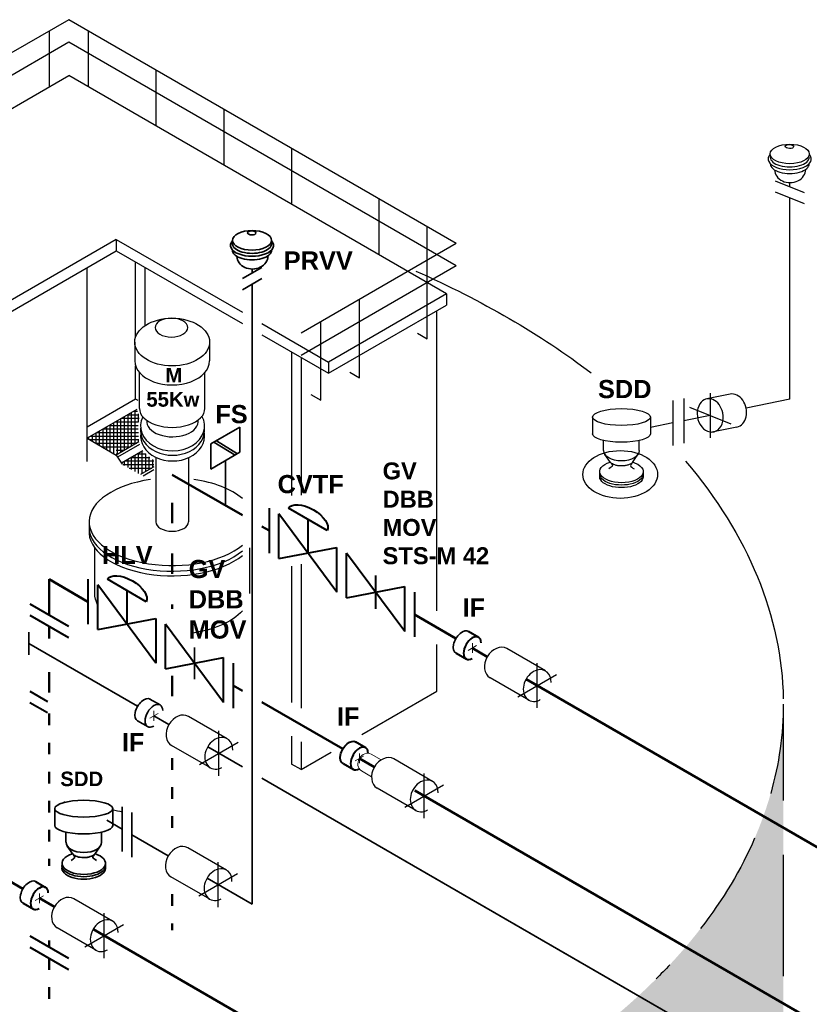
# Model space of a CAD drawing. Header units: millimetres. Extents: x 244 to 2461, y -1517 to 72.
# Tile 27 of 32: x 1659 to 1822, y -131 to 72. Entities that reach past the tile are written whole.
import ezdxf

# ---------------------------------------------------------------- set-up
doc = ezdxf.new("R2010")
doc.units = ezdxf.units.MM
doc.linetypes.add('ACAD_ISO03W100', pattern=[30, 12, -18])
doc.linetypes.add('ACAD_ISO10W100', pattern=[18, 12, -3, 0, -3])
for name, color, linetype, lineweight in [('Achsen', 253, 'ACAD_ISO10W100', 15), ('Armaturen-Auslagerung', 7, 'Continuous', 40), ('Armaturen-Einlagerung', 7, 'Continuous', 40), ('Auslagerung', 1, 'Continuous', 50), ('Einlagerung', 5, 'Continuous', 50), ('Entleerung', 74, 'Continuous', 35), ('Symbole_70', 7, 'Continuous', 35), ('Text', 7, 'Continuous', 18)]:
    doc.layers.add(name, color=color, linetype=linetype, lineweight=lineweight)
for name, color, linetype in [('effekte', 7, 'Continuous'), ('gebäude', 8, 'Continuous'), ('rohrdurchführung', 7, 'Continuous')]:
    doc.layers.add(name, color=color, linetype=linetype)

msp = doc.modelspace()

# ---------------------------------------------------------------- hatches: boundary and pattern name
at = {"layer": 'effekte'}
h = msp.add_hatch(color=253, dxfattribs=at)
h.set_gradient(color1=(156, 156, 156), rotation=30, tint=1, name='CURVED')
edge = h.paths.add_edge_path()
edge.add_ellipse((1626.68, -291.93), major_axis=(-190, 0), ratio=0.588376, start_angle=360, end_angle=422.0567)
edge.add_ellipse((1626.68, -291.93), major_axis=(190, 0), ratio=0.588376, start_angle=240.3863, end_angle=310.0953)
edge.add_ellipse((1626.68, -291.93), major_axis=(190, 0), ratio=0.588376, start_angle=-49.9047, end_angle=0)
edge.add_line((1816.68, -291.93), (1816.68, -69.08))
edge.add_ellipse((1626.68, -69.08), major_axis=(-190, 0), ratio=0.588376, start_angle=130.0953, end_angle=180, ccw=False)
edge.add_line((1749.05, -154.59), (1749.05, -335.9))
edge.add_ellipse((1626.68, -250.38), major_axis=(190, 0), ratio=0.588376, start_angle=243.6636, end_angle=310.0953, ccw=False)
edge.add_line((1542.39, -350.57), (1542.39, -169.26))
edge.add_ellipse((1626.68, -69.08), major_axis=(-190, 0.08), ratio=0.588517, start_angle=375.841, end_angle=423.6785, ccw=False)
edge.add_line((1443.88, -99.52), (1436.68, -99.79))
edge.add_line((1436.68, -99.79), (1436.68, -291.93))

# ---------------------------------------------------------------- linework, layer by layer
at = {"layer": 'Achsen'}
for p, q in [((1752.48, -56.52), (1752.48, -58.52)), ((1751.62, -58.02), (1753.35, -57.02)), ((1685.88, -72), (1687.61, -71)), ((1686.74, -70.5), (1686.74, -72.5)), ((1728.29, -80.8), (1730.02, -79.8)), ((1729.16, -79.3), (1729.16, -81.3)), ((1662.23, -109.63), (1663.96, -108.63)), ((1663.1, -108.13), (1663.1, -110.13))]:
    msp.add_line(p, q, dxfattribs=at)
at = {"layer": 'Achsen', "linetype": 'ACAD_ISO03W100', "lineweight": 25}
for p, q in [((1765.86, -69.87), (1765.86, -60.63)), ((1761.86, -67.56), (1769.86, -62.94)), ((1700.13, -83.85), (1700.13, -74.61)), ((1696.13, -81.54), (1704.13, -76.92)), ((1742.54, -92.64), (1742.54, -83.4)), ((1738.54, -90.33), (1746.54, -85.71)), ((1699.99, -110.95), (1699.99, -101.72)), ((1695.99, -108.64), (1703.99, -104.02)), ((1676.48, -121.47), (1676.48, -112.24)), ((1672.48, -119.16), (1680.48, -114.55))]:
    msp.add_line(p, q, dxfattribs=at)
at = {"layer": 'Armaturen-Auslagerung', "lineweight": 35, "ltscale": 0.35}
for p, q in [((1698.51, -15.39), (1704.51, -11.93)), ((1704.51, -11.93), (1704.51, -17.13)), ((1698.51, -20.59), (1698.51, -15.39)), ((1703.51, -17.71), (1699.14, -15.03)), ((1703.98, -17.43), (1699.64, -14.74)), ((1704.51, -17.13), (1698.51, -20.59)), ((1701.51, -28.09), (1701.51, -18.86))]:
    msp.add_line(p, q, dxfattribs=at)
at = {"layer": 'Armaturen-Auslagerung'}
for p, q in [((1710.51, -28.67), (1710.51, -37.91)), ((1712.51, -39.06), (1712.51, -29.83)), ((1724.51, -45.99), (1712.51, -29.83)), ((1722.51, -33.29), (1714.51, -28.67)), ((1718.51, -30.98), (1718.51, -37.91)), ((1712.51, -39.06), (1724.51, -36.76)), ((1724.51, -45.99), (1724.51, -36.76)), ((1738.51, -54.08), (1726.51, -37.91)), ((1726.51, -47.15), (1726.51, -37.91)), ((1732.51, -42.56), (1732.51, -49.42)), ((1726.51, -47.15), (1738.51, -44.84)), ((1738.51, -54.08), (1738.51, -44.84)), ((1740.51, -45.99), (1740.51, -55.23)), ((1751.64, -54.05), (1753.78, -55.28)), ((1749.11, -58.56), (1751.27, -59.81)), ((1662.26, -105.66), (1664.39, -106.89)), ((1659.72, -110.17), (1661.88, -111.41))]:
    msp.add_line(p, q, dxfattribs=at)
at = {"layer": 'Armaturen-Auslagerung', "extrusion": (3.08149e-33, 6.12303e-17, -1)}
msp.add_ellipse((1718.51, -30.98), major_axis=(4, -2.31), ratio=0.5, start_param=3.141593, end_param=6.283185, dxfattribs=at)
at = {"layer": 'Armaturen-Auslagerung'}
for centre in [(1752.48, -57.52), (1663.1, -109.13)]:
    msp.add_ellipse(centre, major_axis=(-1.29, -2.24), ratio=0.573889, start_param=2.373107, end_param=7.051671, dxfattribs=at)
at = {"layer": 'Armaturen-Einlagerung', "ltscale": 0.35}
for p, q in [((1673.13, -43.33), (1673.13, -52.57)), ((1661.13, -48.4), (1669.13, -53.02)), ((1661.13, -50.71), (1669.13, -55.32))]:
    msp.add_line(p, q, dxfattribs=at)
at = {"layer": 'Armaturen-Einlagerung'}
for p, q in [((1675.13, -53.72), (1675.13, -44.48)), ((1687.13, -60.65), (1675.13, -44.48)), ((1685.13, -47.95), (1677.13, -43.33)), ((1681.13, -45.64), (1681.13, -52.57)), ((1675.13, -53.72), (1687.13, -51.41)), ((1687.13, -51.41), (1687.13, -60.65)), ((1689.13, -61.8), (1689.13, -52.57)), ((1701.13, -68.73), (1689.13, -52.57)), ((1689.13, -61.8), (1701.13, -59.49)), ((1701.13, -68.73), (1701.13, -59.49)), ((1703.13, -60.65), (1703.13, -69.89)), ((1728.32, -76.83), (1730.45, -78.06)), ((1725.78, -81.34), (1727.94, -82.58)), ((1661.13, -116.9), (1669.13, -121.52)), ((1661.13, -119.21), (1669.13, -123.83))]:
    msp.add_line(p, q, dxfattribs=at)
at = {"layer": 'Armaturen-Einlagerung', "lineweight": 35, "ltscale": 0.35}
msp.add_line((1695.13, -57.39), (1695.13, -63.91), dxfattribs=at)
at = {"layer": 'Armaturen-Einlagerung', "linetype": 'ACAD_ISO03W100', "ltscale": 0.35}
for p, q in [((1661.13, -66.42), (1669.13, -71.04)), ((1661.13, -68.73), (1669.13, -73.35))]:
    msp.add_line(p, q, dxfattribs=at)
at = {"layer": 'Armaturen-Einlagerung', "extrusion": (3.08149e-33, 6.12303e-17, -1)}
msp.add_ellipse((1681.13, -45.64), major_axis=(4, -2.31), ratio=0.5, start_param=3.141593, end_param=6.283185, dxfattribs=at)
at = {"layer": 'Armaturen-Einlagerung', "extrusion": (0, 0, -1)}
msp.add_ellipse((1727.05, -79.08), major_axis=(-1.31, -2.23), ratio=0.573604, start_param=6.248229, end_param=9.449833, dxfattribs=at)
at = {"layer": 'Armaturen-Einlagerung'}
msp.add_ellipse((1729.16, -80.3), major_axis=(-1.29, -2.24), ratio=0.573889, start_param=2.373107, end_param=7.051671, dxfattribs=at)
at = {"layer": 'Auslagerung'}
for p, q in [((1705, -30.11), (1690.51, -21.74)), ((1710.51, -33.29), (1709, -32.42)), ((1749.09, -55.56), (1740.51, -50.61)), ((1755.57, -59.31), (1752.48, -57.52)), ((1763.57, -63.93), (2063.74, -237.23)), ((1659.71, -107.17), (1651.13, -102.22)), ((1666.19, -110.91), (1663.1, -109.13)), ((1674.19, -115.53), (1961.96, -281.68))]:
    msp.add_line(p, q, dxfattribs=at)
at = {"layer": 'Auslagerung', "linetype": 'ACAD_ISO03W100', "ltscale": 0.35}
for p, q in [((1690.51, -27.52), (1690.51, -49.4)), ((1690.51, -63.22), (1690.51, -67.9))]:
    msp.add_line(p, q, dxfattribs=at)
at = {"layer": 'Auslagerung', "linetype": 'ACAD_ISO03W100', "ltscale": 0.2}
for p, q in [((1690.51, -80.21), (1690.51, -95.86)), ((1690.51, -108.33), (1690.51, -115.72))]:
    msp.add_line(p, q, dxfattribs=at)
at = {"layer": 'Einlagerung', "ltscale": 0.35}
for p, q in [((1665.13, -43.33), (1665.13, -50.71)), ((1673.13, -47.95), (1665.13, -43.33)), ((1665.13, -53.02), (1665.13, -55.56)), ((1705, -66.35), (1703.13, -65.27)), ((1725.77, -78.34), (1709, -68.66)), ((1732.25, -82.08), (1729.16, -80.3)), ((2044.76, -262.51), (1740.61, -86.91))]:
    msp.add_line(p, q, dxfattribs=at)
at = {"layer": 'Einlagerung', "linetype": 'ACAD_ISO03W100', "ltscale": 0.35}
msp.add_line((1665.13, -62.49), (1665.13, -68.73), dxfattribs=at)
at = {"layer": 'Einlagerung', "linetype": 'ACAD_ISO03W100', "ltscale": 0.2}
for p, q in [((1665.13, -71.04), (1665.13, -102.47)), ((1665.13, -121.52), (1665.13, -147.25))]:
    msp.add_line(p, q, dxfattribs=at)
at = {"layer": 'Einlagerung', "lineweight": 5}
for p, q in [((1731.57, -79.38), (1733.67, -80.59)), ((1729.57, -82.85), (1731.67, -84.06))]:
    msp.add_line(p, q, dxfattribs=at)
at = {"layer": 'Einlagerung'}
msp.add_line((1665.13, -117.85), (1665.13, -119.21), dxfattribs=at)
at = {"layer": 'Einlagerung', "lineweight": 5}
msp.add_ellipse((1730.57, -81.11), major_axis=(-1, -1.73), ratio=0.816497, start_param=3.141593, end_param=6.283185, dxfattribs=at)
at = {"layer": 'Entleerung'}
for p, q in [((1683.35, -69.54), (1660.9, -56.58)), ((1689.84, -73.29), (1686.74, -71.5)), ((1697.84, -77.91), (1705, -82.04)), ((1709, -84.35), (1993.97, -248.88)), ((1723.99, -93.01), (1795.93, -134.54))]:
    msp.add_line(p, q, dxfattribs=at)
at = {"layer": 'gebäude'}
for p, q in [((1669.17, 72.14), (1583.44, 22.64)), ((1749.17, 25.95), (1669.17, 72.14)), ((1665.17, 58.28), (1665.17, 69.83)), ((1673.17, 69.83), (1673.17, 58.28)), ((1669.17, 67.52), (1587.44, 20.33)), ((1749.17, 21.33), (1669.17, 67.52)), ((1687.17, 61.75), (1687.17, 50.2)), ((1593.44, 16.87), (1669.17, 60.59)), ((1747.17, 15.56), (1669.17, 60.59)), ((1701.17, 53.66), (1701.17, 42.12)), ((1715.17, 45.58), (1715.17, 34.03)), ((1733.17, 35.19), (1733.17, 23.64)), ((1743.17, 6.32), (1743.17, 29.42)), ((1678.96, 26.79), (1615.88, -9.63)), ((1678.96, 26.79), (1705, 11.76)), ((1678.96, 26.79), (1678.96, 24.48)), ((1615.88, -11.93), (1678.96, 24.48)), ((1678.96, 24.48), (1705, 9.45)), ((1749.17, 25.95), (1717.17, 7.48)), ((1672.96, -19), (1672.96, 21.02)), ((1682.96, 6.64), (1682.96, 22.17)), ((1684.96, 9.05), (1684.96, 21.08)), ((1749.17, 21.33), (1717.17, 2.86)), ((1747.17, 15.56), (1722.79, 1.48)), ((1729.17, -1.76), (1729.17, 14.4)), ((1747.17, 15.56), (1747.17, 13.25)), ((1722.79, -0.83), (1747.17, 13.25)), ((1745.17, -49.84), (1745.17, 12.09)), ((1709, 9.45), (1722.79, 1.48)), ((1721.17, -6.38), (1721.17, 9.79)), ((1709, 7.14), (1722.79, -0.83)), ((1741.17, 7.48), (1743.17, 6.32)), ((1715.17, 3.57), (1715.17, -26.03)), ((1717.17, 2.42), (1717.17, -25.99)), ((1682.96, -6.14), (1682.96, 0.71)), ((1722.79, 1.48), (1722.79, -0.83)), ((1727.17, -0.61), (1729.17, -1.76)), ((1719.17, -5.23), (1721.17, -6.38)), ((1805.73, -5.14), (1800.9, -6.11)), ((1682.96, -6.14), (1672.96, -11.91)), ((1683.47, -6.44), (1682.96, -6.14)), ((1683.22, -8.3), (1672.96, -14.22)), ((1680.08, -10.11), (1683.69, -10.11)), ((1680.66, -13.05), (1680.66, -9.78)), ((1681.35, -9.38), (1683.65, -9.38)), ((1681.39, -14.04), (1681.39, -9.35)), ((1682.13, -15.03), (1682.13, -8.93)), ((1682.62, -8.65), (1683.38, -8.65)), ((1682.86, -15.43), (1682.86, -8.51)), ((1683.59, -10.84), (1683.59, -9.21)), ((1676.99, -16.55), (1676.99, -11.89)), ((1677.54, -11.58), (1678.96, -11.58)), ((1677.73, -16.98), (1677.73, -11.47)), ((1678.46, -17.4), (1678.46, -11.05)), ((1678.81, -10.85), (1678.96, -10.85)), ((1678.96, -10.85), (1679.02, -10.85)), ((1678.96, -11.58), (1679.57, -11.58)), ((1679.02, -10.85), (1683.59, -10.85)), ((1679.19, -11.08), (1679.19, -10.62)), ((1679.19, -17.55), (1679.19, -11.08)), ((1679.57, -11.58), (1683.51, -11.58)), ((1679.93, -12.07), (1679.93, -10.2)), ((1679.93, -17.13), (1679.93, -12.07)), ((1807.1, -11.93), (1801.58, -13.04)), ((1673.33, -14.44), (1673.33, -14.01)), ((1673.73, -13.78), (1678.96, -13.78)), ((1674.06, -14.86), (1674.06, -13.59)), ((1674.79, -15.28), (1674.79, -13.16)), ((1675, -13.05), (1678.96, -13.05)), ((1675.53, -15.71), (1675.53, -12.74)), ((1676.26, -16.13), (1676.26, -12.32)), ((1676.27, -12.31), (1678.96, -12.31)), ((1678.96, -12.31), (1680.11, -12.31)), ((1678.96, -13.05), (1680.65, -13.05)), ((1678.96, -13.78), (1681.2, -13.78)), ((1680.11, -12.31), (1683.52, -12.31)), ((1680.65, -13.05), (1683.53, -13.05)), ((1680.66, -16.7), (1680.66, -13.05)), ((1681.2, -13.78), (1683.55, -13.78)), ((1681.39, -16.28), (1681.39, -14.04)), ((1672.96, -14.22), (1678.96, -17.69)), ((1673.46, -14.51), (1678.96, -14.51)), ((1674.73, -15.25), (1678.96, -15.25)), ((1676, -15.98), (1678.96, -15.98)), ((1678.96, -14.51), (1681.74, -14.51)), ((1683.65, -14.98), (1678.96, -17.69)), ((1678.96, -15.25), (1682.29, -15.25)), ((1678.96, -15.98), (1681.92, -15.98)), ((1683.76, -15.53), (1679.25, -18.13)), ((1681.74, -14.51), (1683.6, -14.51)), ((1682.13, -15.86), (1682.13, -15.03)), ((1682.29, -15.25), (1683.19, -15.25)), ((1683.59, -15.01), (1683.59, -14.47)), ((1678.96, -16.71), (1680.65, -16.71)), ((1678.96, -17.69), (1680.21, -19.56)), ((1684.46, -16.82), (1680.07, -19.36)), ((1682.11, -18.18), (1685.92, -18.18)), ((1682.13, -20.67), (1682.13, -18.17)), ((1682.86, -21.1), (1682.86, -17.74)), ((1683.38, -17.45), (1685.04, -17.45)), ((1683.59, -21.52), (1683.59, -17.32)), ((1684.33, -21.52), (1684.33, -16.9)), ((1685.06, -21.09), (1685.06, -17.46)), ((1685.79, -20.67), (1685.79, -18.07)), ((1692.96, -16.53), (1692.96, -16.53)), ((1680.35, -19.65), (1686.69, -19.65)), ((1680.66, -19.83), (1680.66, -19.01)), ((1680.84, -18.91), (1686.69, -18.91)), ((1681.39, -20.25), (1681.39, -18.59)), ((1686.69, -20.15), (1683.96, -21.73)), ((1686.53, -20.25), (1686.53, -18.59)), ((1681.62, -20.38), (1686.3, -20.38)), ((1686.69, -20.77), (1684.49, -22.04)), ((1715.17, -40.59), (1715.17, -68.76)), ((1717.17, -40.2), (1717.17, -69.91)), ((1745.17, -66.42), (1745.17, -56.77)), ((1729.7, -75.36), (1745.17, -66.42)), ((1816.68, -69.08), (1816.68, -89)), ((1715.17, -75.69), (1715.17, -81.45)), ((1717.17, -76.84), (1717.17, -82.6)), ((1717.17, -82.6), (1723.35, -79.03)), ((1717.17, -82.6), (1715.17, -81.45)), ((1816.68, -100.16), (1816.68, -125.25))]:
    msp.add_line(p, q, dxfattribs=at)
at = {"layer": 'gebäude', "linetype": 'ACAD_ISO03W100', "lineweight": 25}
for p, q in [((1815.01, 38.92), (1821.01, 36.51)), ((1815.01, 36.61), (1821.01, 34.2)), ((1797.3, -7.79), (1805.87, -11.23))]:
    msp.add_line(p, q, dxfattribs=at)
at = {"layer": 'gebäude', "ltscale": 0.35}
for p, q in [((1818.01, 37.71), (1818.01, 38.53)), ((1818.01, -6.18), (1818.01, 35.4)), ((1682.79, 5.62), (1682.79, 1.72)), ((1698.24, 5.62), (1698.23, 1.72)), ((1683.76, -8.08), (1683.76, -0.67)), ((1697.26, -8.08), (1697.26, -0.67)), ((1796.13, -5.99), (1796.13, -15.23)), ((1801.58, -4.89), (1801.58, -14.13)), ((1793.87, -6.45), (1793.87, -15.69)), ((1818.01, -6.18), (1809.01, -8.01)), ((1777.27, -9.85), (1777.27, -13.32)), ((1789.27, -9.85), (1789.27, -13.32)), ((1801.58, -9.51), (1796.13, -10.61)), ((1793.87, -11.07), (1789.27, -12)), ((1779.59, -16.78), (1779.59, -14.69)), ((1786.94, -16.78), (1786.94, -14.69)), ((1678.96, -17.45), (1679.38, -17.45)), ((1687.14, -18.16), (1687.14, -31.46)), ((1693.89, -18.23), (1693.89, -31.46)), ((1781, -19.21), (1779.86, -17.57)), ((1785.54, -19.21), (1786.68, -17.57)), ((1674.51, -46.24), (1674.51, -36.82)), ((1706.51, -46.24), (1706.51, -36.82))]:
    msp.add_line(p, q, dxfattribs=at)
for centre, major_axis, ratio in [((1818.01, 44.44), (-4.04, 0), 0.5), ((1817.95, 45.97), (0.869, -0.029), 0.471797), ((1690.51, 5.62), (-7.72, 0), 0.639035), ((1783.02, -21.7), (-7.72, 0), 0.639035)]:
    msp.add_ellipse(centre, major_axis=major_axis, ratio=ratio, dxfattribs=at)
for centre, major_axis, ratio, start_param, end_param in [((1818.01, 43.39), (-4.45, 0), 0.5, 5.849646, 9.854478), ((1818.01, 43.77), (-4.04, 0), 0.5, 6.283185, 9.424778), ((1818.01, 42.42), (-4.04, 0), 0.5, 6.283185, 9.424778), ((1818.09, 41.18), (-3.21, -0.06), 0.826233, 6.273896, 9.417099), ((1818.09, 41.18), (-3.21, -0.06), 0.826233, 3.141451, 3.143306), ((1690.51, 1.72), (-7.72, 0), 0.639035, 6.282614, 9.424778), ((1690.51, -8.08), (-6.75, 0), 0.57735, 0, 3.141593), ((1690.59, -11.7), (-6.61, 0), 0.777736, 5.903077, 9.829629), ((1690.59, -12.59), (-6.61, 0), 0.777736, 6.19648, 9.511483), ((1690.56, -10.76), (-5.32, 0), 0.595171, 6.20869, 9.519177), ((1690.59, -13.77), (-6.61, 0), 0.777736, 6.168705, 9.539258), ((1690.51, -31.46), (-17.15, 0), 0.526504, 4.977942, 8.860369), ((1690.51, -31.46), (-17.15, 0), 0.526504, 9.989187, 10.730021), ((1690.51, -32.63), (-17.15, 0), 0.526504, 6.21841, 8.860369), ((1690.51, -31.46), (3.37, 0), 0.57735, 3.141593, 6.283185), ((1690.51, -33.58), (-17.15, 0), 0.526504, -0.052256, 2.577184)]:
    msp.add_ellipse(centre, major_axis=major_axis, ratio=ratio, start_param=start_param, end_param=end_param, dxfattribs=at)
at = {"layer": 'gebäude', "extrusion": (-9.8418e-33, 6.12303e-17, -1)}
for start_param, end_param in [(2.215152, 2.483271), (2.67643, 3.131696)]:
    msp.add_ellipse((1626.68, -69.08), major_axis=(-190, 0.04), ratio=0.588282, start_param=start_param, end_param=end_param, dxfattribs=at)
at = {"layer": 'gebäude', "ltscale": 0.35, "extrusion": (-1.01969e-32, 6.12303e-17, -1)}
msp.add_ellipse((1690.35, 8.61), major_axis=(3.37, 0), ratio=0.57735, dxfattribs=at)
at = {"layer": 'gebäude'}
for centre, major_axis, start_param, end_param in [((1801.58, -9.51), (-0.69, 3.4), -1.570796, 0.64727), ((1806.41, -8.53), (-0.69, 3.4), -3.141593, 0), ((1801.58, -9.51), (0.69, -3.4), 3.788862, 7.853982)]:
    msp.add_ellipse(centre, major_axis=major_axis, ratio=0.763787, start_param=start_param, end_param=end_param, dxfattribs=at)
at = {"layer": 'gebäude', "ltscale": 0.35, "extrusion": (-1.01969e-32, 6.12303e-17, -1)}
for centre, major_axis, ratio, end_param in [((1783.27, -9.85), (6, 0), 0.288675, 9.424778), ((1783.27, -13.32), (-6, 0), 0.288675, 6.283185), ((1783.27, -16.78), (-3.67, 0), 0.57735, 6.283185)]:
    msp.add_ellipse(centre, major_axis=major_axis, ratio=ratio, start_param=3.141593, end_param=end_param, dxfattribs=at)
at = {"layer": 'gebäude', "ltscale": 0.35, "extrusion": (-1.32457e-32, 6.12303e-17, -1)}
for centre, major_axis, ratio, start_param, end_param in [((1783.27, -21.11), (4.5, 0), 0.509175, -1.048503, 4.172269), ((1690.51, -46.24), (16, 0), 0.52915, 2.863596, 3.141597), ((1690.51, -46.24), (16, 0), 0.52915, 0.438354, 1.333213)]:
    msp.add_ellipse(centre, major_axis=major_axis, ratio=ratio, start_param=start_param, end_param=end_param, dxfattribs=at)
at = {"layer": 'gebäude', "ltscale": 0.35, "extrusion": (-1.05471e-32, 6.12303e-17, -1)}
msp.add_ellipse((1783.27, -22.13), major_axis=(-4.5, 0), ratio=0.509175, start_param=3.026238, end_param=6.39854, dxfattribs=at)
at = {"layer": 'gebäude', "ltscale": 0.35, "extrusion": (-1.3946e-32, 6.12303e-17, -1)}
msp.add_ellipse((1783.27, -21.6), major_axis=(-4.5, 0), ratio=0.509175, start_param=3.034943, end_param=6.389835, dxfattribs=at)
at = {"layer": 'gebäude', "extrusion": (-1.15976e-32, 6.12303e-17, -1)}
for start_param, end_param in [(3.141593, 3.307192), (3.391749, 3.568748), (3.64362, 3.673563)]:
    msp.add_ellipse((1626.68, -69.08), major_axis=(-190, 0), ratio=0.588376, start_param=start_param, end_param=end_param, dxfattribs=at)
at = {"layer": 'gebäude', "extrusion": (0, 0, -1)}
for start_param, end_param in [(4.981851, 4.985916), (5.083024, 5.103065)]:
    msp.add_ellipse((1645.72, -161.93), major_axis=(103.32, 7.45), ratio=0.709847, start_param=start_param, end_param=end_param, dxfattribs=at)
at = {"layer": 'gebäude', "ltscale": 0.35}
for points in [[(1781, -19.21), (1781.39, -19.87), (1780.64, -20.51)], [(1785.54, -19.21), (1785.14, -19.87), (1785.9, -20.51)]]:
    msp.add_spline(points, degree=3, dxfattribs=at)
msp.add_open_spline([(1785.54, -19.21), (1785.53, -19.23), (1785.5, -19.26), (1785.43, -19.33), (1785.38, -19.37), (1785.25, -19.46), (1785.18, -19.51), (1784.95, -19.63), (1784.77, -19.7), (1784.38, -19.82), (1784.17, -19.86), (1783.71, -19.93), (1783.47, -19.94), (1783, -19.94), (1782.76, -19.92), (1782.31, -19.85), (1782.09, -19.8), (1781.71, -19.68), (1781.54, -19.61), (1781.29, -19.47), (1781.2, -19.41), (1781.07, -19.29), (1781.03, -19.25), (1781, -19.21), (1781, -19.21), (1781, -19.21)], degree=3, knots=[0.383497, 0.383497, 0.383497, 0.383497, 0.534506, 0.534506, 0.685516, 0.685516, 0.836525, 0.836525, 1.085214, 1.085214, 1.333903, 1.333903, 1.582592, 1.582592, 1.831281, 1.831281, 2.07997, 2.07997, 2.328659, 2.328659, 2.53555, 2.53555, 2.742442, 2.742442, 2.758096, 2.758096, 2.758096, 2.758096], dxfattribs=at)
at = {"layer": 'rohrdurchführung'}
for p, q in [((1767.6, -62.25), (1759.6, -57.63)), ((1764.13, -68.25), (1756.13, -63.63)), ((1701.86, -76.23), (1693.86, -71.61)), ((1698.39, -82.23), (1690.39, -77.61)), ((1744.27, -85.02), (1736.27, -80.4)), ((1740.81, -91.02), (1732.81, -86.4)), ((1701.72, -103.33), (1693.72, -98.72)), ((1698.26, -109.33), (1690.26, -104.72)), ((1678.21, -113.86), (1670.21, -109.24)), ((1674.75, -119.86), (1666.75, -115.24))]:
    msp.add_line(p, q, dxfattribs=at)
for centre, major_axis, start_param, end_param in [((1757.86, -60.63), (-1.73, -3), 3.141593, 6.283185), ((1765.86, -65.25), (-1.73, -3), 3.788862, 6.930455), ((1765.86, -65.25), (1.73, 3), -0.955317, 0.64727), ((1765.86, -66.05), (1.3, 2.25), 3.788862, 4.096909), ((1692.13, -74.61), (-1.73, -3), 3.141593, 6.283185), ((1700.13, -79.23), (-1.73, -3), 3.788862, 6.930455), ((1700.13, -79.23), (1.73, 3), -0.955317, 0.64727), ((1734.54, -83.4), (-1.73, -3), 3.141593, 6.283185), ((1700.13, -80.03), (1.3, 2.25), 3.788862, 4.096909), ((1742.54, -88.02), (-1.73, -3), 3.788862, 6.930455), ((1742.54, -88.02), (1.73, 3), -0.955317, 0.64727), ((1742.54, -88.82), (1.3, 2.25), 3.788862, 4.096909), ((1691.99, -101.72), (-1.73, -3), 3.141593, 6.283185), ((1699.99, -106.33), (-1.73, -3), 3.788862, 6.930455), ((1699.99, -106.33), (1.73, 3), -0.955317, 0.64727), ((1668.48, -112.24), (-1.73, -3), 3.141593, 6.283185), ((1699.99, -107.13), (1.3, 2.25), 3.788862, 4.096909), ((1676.48, -116.86), (-1.73, -3), 3.788862, 6.930455), ((1676.48, -116.86), (1.73, 3), -0.955317, 0.64727), ((1676.48, -117.65), (1.3, 2.25), 3.788862, 4.096909)]:
    msp.add_ellipse(centre, major_axis=major_axis, ratio=0.763787, start_param=start_param, end_param=end_param, dxfattribs=at)
at = {"layer": 'Symbole_70', "ltscale": 0.35}
for p, q in [((1702.96, 26.61), (1702.96, 25.94)), ((1711.04, 26.61), (1711.04, 25.94)), ((1705, 18.72), (1709, 21.03)), ((1707, 19.88), (1707, 20.69)), ((1705, 16.41), (1709, 18.72)), ((1707, -86.69), (1707, 17.57)), ((1660.9, -54.27), (1660.9, -58.89)), ((1666.26, -90.66), (1666.26, -94.12)), ((1678.26, -90.66), (1678.26, -94.12)), ((1680.18, -90.28), (1680.18, -99.51)), ((1682.18, -91.43), (1682.18, -100.67)), ((1668.58, -97.59), (1668.58, -95.49)), ((1675.93, -97.59), (1675.93, -95.49)), ((1669.99, -100.01), (1668.85, -98.38)), ((1674.53, -100.01), (1675.67, -98.38))]:
    msp.add_line(p, q, dxfattribs=at)
at = {"layer": 'Symbole_70'}
for p, q in [((1687.13, -60.65), (1687.13, -59.29)), ((1685.91, -68.03), (1688.04, -69.26)), ((1683.37, -72.54), (1685.53, -73.79))]:
    msp.add_line(p, q, dxfattribs=at)
at = {"layer": 'Symbole_70', "linetype": 'ACAD_ISO03W100', "ltscale": 2}
for p, q in [((1707, -86.69), (1707, -110.38)), ((1677, -93.06), (1680.18, -94.89)), ((1682.18, -96.05), (1689.7, -100.39)), ((1697.7, -105.01), (1707, -110.38))]:
    msp.add_line(p, q, dxfattribs=at)
at = {"layer": 'Symbole_70', "ltscale": 0.35}
for centre, major_axis, ratio in [((1707, 26.61), (-4.04, 0), 0.5), ((1706.94, 28.14), (0.869, -0.029), 0.471797)]:
    msp.add_ellipse(centre, major_axis=major_axis, ratio=ratio, dxfattribs=at)
for centre, major_axis, ratio, start_param, end_param in [((1707, 25.55), (-4.45, 0), 0.5, 5.849646, 9.854478), ((1707, 25.94), (-4.04, 0), 0.5, 6.283185, 9.424778), ((1707, 24.59), (-4.04, 0), 0.5, 6.283185, 9.424778), ((1707.08, 23.34), (-3.21, -0.06), 0.826233, 6.273896, 9.417099), ((1707.08, 23.34), (-3.21, -0.06), 0.826233, 3.141451, 3.143306)]:
    msp.add_ellipse(centre, major_axis=major_axis, ratio=ratio, start_param=start_param, end_param=end_param, dxfattribs=at)
at = {"layer": 'Symbole_70', "extrusion": (0, 0, -1)}
for centre in [(1750.38, -56.31), (1684.64, -70.29), (1660.99, -107.91)]:
    msp.add_ellipse(centre, major_axis=(-1.31, -2.23), ratio=0.573604, start_param=6.248229, end_param=9.449833, dxfattribs=at)
at = {"layer": 'Symbole_70'}
msp.add_ellipse((1686.74, -71.5), major_axis=(-1.29, -2.24), ratio=0.573889, start_param=2.373107, end_param=7.051671, dxfattribs=at)
at = {"layer": 'Symbole_70', "ltscale": 0.35, "extrusion": (-1.01969e-32, 6.12303e-17, -1)}
for centre, major_axis, ratio, end_param in [((1672.26, -90.66), (6, 0), 0.288675, 9.424778), ((1672.26, -94.12), (-6, 0), 0.288675, 6.283185), ((1672.26, -97.59), (-3.67, 0), 0.57735, 6.283185)]:
    msp.add_ellipse(centre, major_axis=major_axis, ratio=ratio, start_param=3.141593, end_param=end_param, dxfattribs=at)
at = {"layer": 'Symbole_70', "ltscale": 0.35, "extrusion": (-1.32457e-32, 6.12303e-17, -1)}
msp.add_ellipse((1672.26, -101.92), major_axis=(4.5, 0), ratio=0.509175, start_param=-1.048503, end_param=4.172269, dxfattribs=at)
at = {"layer": 'Symbole_70', "ltscale": 0.35, "extrusion": (-1.05471e-32, 6.12303e-17, -1)}
msp.add_ellipse((1672.26, -102.93), major_axis=(-4.5, 0), ratio=0.509175, start_param=3.026238, end_param=6.39854, dxfattribs=at)
at = {"layer": 'Symbole_70', "ltscale": 0.35, "extrusion": (-1.3946e-32, 6.12303e-17, -1)}
msp.add_ellipse((1672.26, -102.4), major_axis=(-4.5, 0), ratio=0.509175, start_param=3.034943, end_param=6.389835, dxfattribs=at)
at = {"layer": 'Symbole_70', "ltscale": 0.35}
for points in [[(1669.99, -100.01), (1670.38, -100.68), (1669.63, -101.32)], [(1674.53, -100.01), (1674.13, -100.68), (1674.89, -101.32)]]:
    msp.add_spline(points, degree=3, dxfattribs=at)
msp.add_open_spline([(1674.53, -100.01), (1674.51, -100.03), (1674.49, -100.07), (1674.41, -100.14), (1674.36, -100.18), (1674.24, -100.27), (1674.17, -100.31), (1673.94, -100.43), (1673.76, -100.5), (1673.37, -100.62), (1673.16, -100.67), (1672.7, -100.73), (1672.46, -100.75), (1671.99, -100.75), (1671.75, -100.73), (1671.3, -100.66), (1671.08, -100.61), (1670.7, -100.48), (1670.53, -100.41), (1670.28, -100.28), (1670.19, -100.21), (1670.06, -100.1), (1670.01, -100.05), (1669.99, -100.02), (1669.99, -100.01), (1669.99, -100.01)], degree=3, knots=[0.383497, 0.383497, 0.383497, 0.383497, 0.534506, 0.534506, 0.685516, 0.685516, 0.836525, 0.836525, 1.085214, 1.085214, 1.333903, 1.333903, 1.582592, 1.582592, 1.831281, 1.831281, 2.07997, 2.07997, 2.328659, 2.328659, 2.53555, 2.53555, 2.742442, 2.742442, 2.758096, 2.758096, 2.758096, 2.758096], dxfattribs=at)

# ---------------------------------------------------------------- texts
at = {"layer": 'Text', "attachment_point": 1}
for s, insert, char_height, width in [('{\\fArial|b1|i0|c0|p34;PRVV}', (1713.55, 24.33), 3.7468, 8.7405), ('\\pi2.9214;{\\fArial|b1|i0|c0|p34;M\\P\\pi-1.0097;55Kw}', (1686.19, 0.29), 3, 8.7405), ('{\\fArial|b1|i0|c0|p34;SDD}', (1778.42, -2.2), 3.7468, 8.7405), ('{\\fArial|b1|i0|c0|p34;FS}', (1699.41, -7.37), 3.7468, 8.7405), ('{\\fArial|b1|i0|c0|p34;GV\\PDBB\\PMOV\\PSTS-M 42}', (1733.95, -19.21), 3.5, 31.7946), ('{\\fArial|b1|i0|c0|p34;CVTF}', (1712.27, -21.81), 3.7468, 8.7405), ('{\\fArial|b1|i0|c0|p34;HLV}', (1676.01, -36.43), 3.7468, 8.7405), ('{\\fArial|b1|i0|c0|p34;GV\\PDBB\\PMOV}', (1693.92, -39.33), 3.7468, 8.7405), ('{\\fArial|b1|i0|c0|p34;IF}', (1750.45, -47.27), 3.7468, 8.7405), ('{\\fArial|b1|i0|c0|p34;IF}', (1724.51, -69.76), 3.7468, 8.7405), ('{\\fArial|b1|i0|c0|p34;IF}', (1680.12, -75.07), 3.7468, 8.7405), ('{\\fArial|b1|i0|c0|p34;SDD}', (1667.41, -83.01), 3, 8.7405), ('\\pi24.969;{\\fArial|b1|i0|c0|p34;GV\\P\\pi21.796;DBB\\P\\pi21.008;MOV\\P\\pi10.21;STS-M 42}', (1613.64, -102.57), 3.5, 31.7946)]:
    msp.add_mtext(s, dxfattribs=dict(at, insert=insert, char_height=char_height, width=width))

doc.saveas('drawing.dxf')
